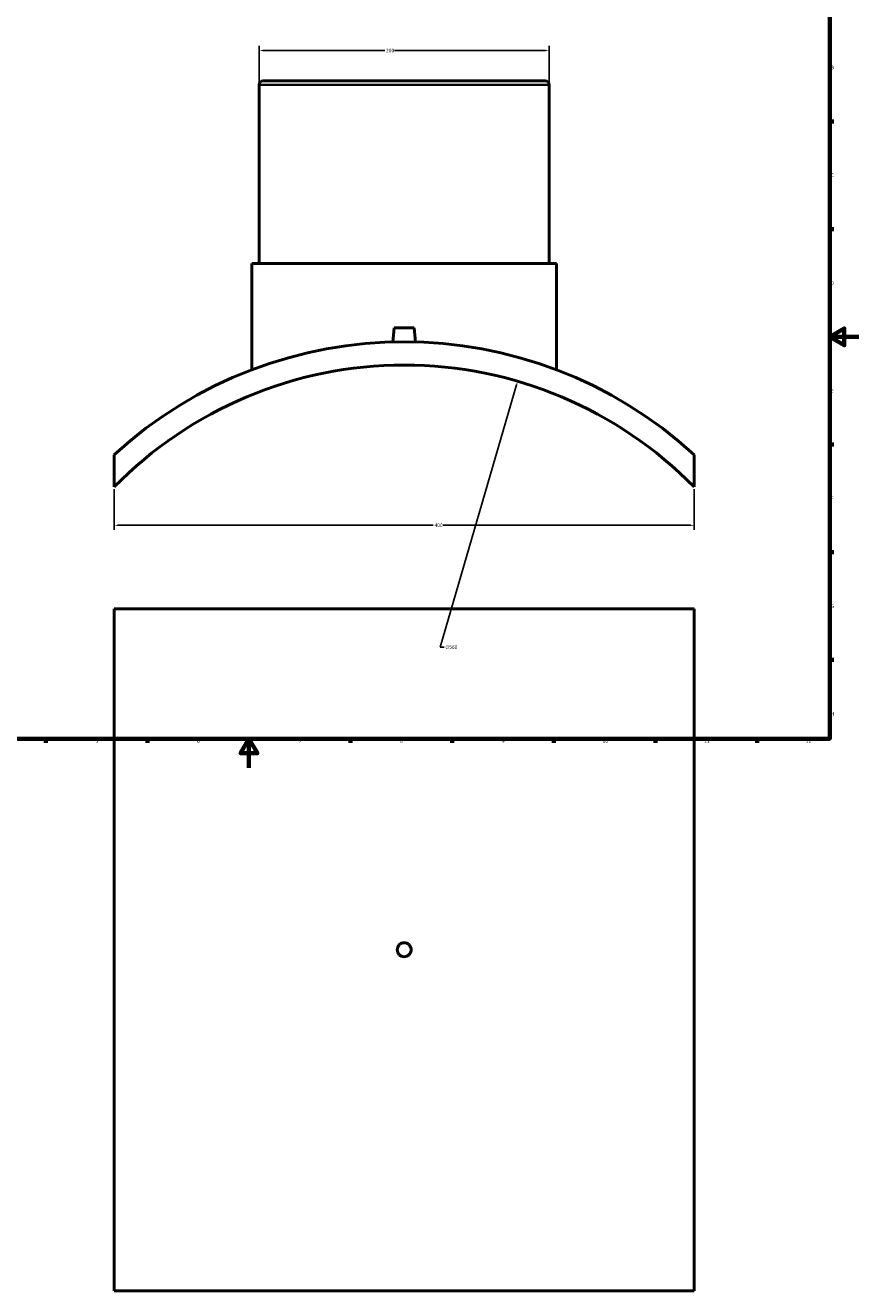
# Model space of a CAD drawing. Header units: millimetres. Extents: x -309 to 1500, y -360 to 1065.
# Tile 2 of 5: x 266 to 841, y -360 to 512. Entities that reach past the tile are written whole.
import ezdxf

# ---------------------------------------------------------------- set-up
doc = ezdxf.new("R2010")
doc.units = ezdxf.units.MM
for name, color, linetype, lineweight in [('Border (ANSI)', 7, 'Continuous', 70), ('Dimension (ANSI)', 7, 'Continuous', 25), ('Visible (ANSI)', 7, 'Continuous', 50), ('Visible Narrow (ANSI)', 7, 'Continuous', 35)]:
    doc.layers.add(name, color=color, linetype=linetype, lineweight=lineweight)
doc.styles.add('Note Text (ANSI)', font='tahoma.ttf')
doc.dimstyles.new('Default - mm (ANSI)', dxfattribs={"dimtxt": 2.4, "dimasz": 2.5, "dimexe": 3.175, "dimexo": 1.6002, "dimgap": 0.8, "dimtad": 0, "dimtoh": 1, "dimdec": 0, "dimrnd": 1e-08, "dimzin": 4, "dimdsep": 46, "dimtxsty": 'Note Text (ANSI)', "dimcen": 0.09, "dimdle": 10, "dimclrd": 256, "dimclre": 256, "dimclrt": 5, "dimadec": 1, "dimazin": 1, "dimtfac": 1.27, "dimtofl": 0, "dimtmove": 0, "dimatfit": 3, "dimfxl": 1, "dimtolj": 1, "dimtzin": 4, "dimlwd": -1, "dimlwe": -1, "dimarcsym": 0})

# ---------------------------------------------------------------- blocks, each defined once
blk = doc.blocks.new('Borders Default Border')
at = {"layer": 'Border (ANSI)'}
for p, q in [((821, 445.5), (823.8, 445.5)), ((821, 371.25), (823.8, 371.25)), ((821, 222.75), (823.8, 222.75)), ((821, 148.5), (823.8, 148.5)), ((821, 74.25), (823.8, 74.25)), ((280.33, 20), (280.33, 17.2)), ((350.42, 20), (350.42, 17.2)), ((490.58, 20), (490.58, 17.2)), ((560.67, 20), (560.67, 17.2)), ((630.75, 20), (630.75, 17.2)), ((700.83, 20), (700.83, 17.2)), ((770.92, 20), (770.92, 17.2))]:
    blk.add_line(p, q, dxfattribs=at)
at = {"layer": 'Border (ANSI)', "flags": 128}
for points in [[(20, 20), (20, 574), (821, 574), (821, 20), (20, 20)], [(841, 297), (821, 297), (831, 302.77), (831, 291.23), (821, 297)], [(420.5, 0), (420.5, 20), (414.73, 10), (426.27, 10), (420.5, 20)]]:
    blk.add_lwpolyline(points, dxfattribs=at)
at = {"layer": 'Border (ANSI)', "color": 5, "true_color": 0x0000ff, "char_height": 2.4, "attachment_point": 7, "style": 'Note Text (ANSI)'}
for s, insert in [('B', (821.87, 481.43)), ('C', (821.71, 407.13)), ('D', (821.72, 332.93)), ('E', (821.91, 258.68)), ('F', (821.98, 184.43)), ('G', (821.6, 110.13)), ('H', (821.73, 35.93)), ('5', (314.67, 17.15)), ('6', (384.69, 17.15)), ('7', (454.8, 17.2)), ('8', (524.84, 17.15)), ('9', (594.92, 17.15)), ('10', (664.35, 17.15)), ('11', (734.43, 17.2)), ('12', (804.52, 17.2))]:
    blk.add_mtext(s, dxfattribs=dict(at, insert=insert))
blk = doc.blocks.new('*D7')
at = {"layer": 'Defpoints', "color": 0, "transparency": 16777216}
for p in [(327.53, 193.5), (727.53, 193.5), (727.53, 167.11)]:
    blk.add_point(p, dxfattribs=at)
at = {"layer": 'Dimension (ANSI)', "transparency": 16777216}
for p, q in [((327.53, 191.9), (327.53, 163.93)), ((727.53, 191.9), (727.53, 163.93)), ((330.03, 167.11), (547.63, 167.11)), ((725.03, 167.11), (554.44, 167.11))]:
    blk.add_line(p, q, dxfattribs=at)
for points in [[(330.03, 167.52), (330.03, 166.69), (327.53, 167.11)], [(725.03, 167.52), (725.03, 166.69), (727.53, 167.11)]]:
    blk.add_solid(points, dxfattribs=at)
at = {"layer": 'Dimension (ANSI)', "color": 5, "transparency": 16777216, "insert": (548.43, 168.35), "char_height": 2.4, "attachment_point": 1, "style": 'Note Text (ANSI)'}
blk.add_mtext('\\A1;400', dxfattribs=at)
blk = doc.blocks.new('*D8')
at = {"layer": 'Defpoints', "color": 0, "transparency": 16777216}
for p in [(627.53, 494.3), (427.53, 470.74), (627.53, 470.74)]:
    blk.add_point(p, dxfattribs=at)
at = {"layer": 'Dimension (ANSI)', "transparency": 16777216}
for p, q in [((427.53, 472.34), (427.53, 497.47)), ((627.53, 472.34), (627.53, 497.47)), ((430.03, 494.3), (514.18, 494.3)), ((625.03, 494.3), (520.88, 494.3))]:
    blk.add_line(p, q, dxfattribs=at)
for points in [[(430.03, 494.71), (430.03, 493.88), (427.53, 494.3)], [(625.03, 494.71), (625.03, 493.88), (627.53, 494.3)]]:
    blk.add_solid(points, dxfattribs=at)
at = {"layer": 'Dimension (ANSI)', "color": 5, "transparency": 16777216, "insert": (514.98, 495.55), "char_height": 2.4, "attachment_point": 1, "style": 'Note Text (ANSI)'}
blk.add_mtext('\\A1;200', dxfattribs=at)
blk = doc.blocks.new('*D9')
at = {"layer": 'Defpoints', "color": 0, "transparency": 16777216}
for p in [(605.8, 266.38), (449.27, -271.3)]:
    blk.add_point(p, dxfattribs=at)
at = {"layer": 'Dimension (ANSI)', "transparency": 16777216}
for p, q in [((552.43, 83.06), (605.1, 263.98)), ((555.2, 83.06), (552.43, 83.06))]:
    blk.add_line(p, q, dxfattribs=at)
blk.add_solid([(604.7, 264.09), (605.5, 263.86), (605.8, 266.38)], dxfattribs=at)
at = {"layer": 'Dimension (ANSI)', "color": 5, "transparency": 16777216, "insert": (556, 84.35), "char_height": 2.4, "attachment_point": 1, "style": 'Note Text (ANSI)'}
blk.add_mtext('\\A1;∅560', dxfattribs=at)

msp = doc.modelspace()

# ---------------------------------------------------------------- linework, layer by layer
at = {"layer": 'Visible (ANSI)'}
for p, q in [((430.33, 473.54), (624.73, 473.54)), ((427.53, 470.74), (427.53, 347.54)), ((627.53, 470.74), (627.53, 347.54)), ((422.53, 347.54), (632.53, 347.54)), ((422.53, 347.54), (422.53, 274.29)), ((632.53, 347.54), (632.53, 274.29)), ((520.53, 303.14), (519.68, 293.43)), ((520.53, 303.14), (534.53, 303.14)), ((534.53, 303.14), (535.38, 293.43)), ((327.53, 215.75), (327.53, 193.5)), ((727.53, 193.5), (727.53, 215.75)), ((327.53, 109.53), (727.53, 109.53)), ((327.53, 109.53), (327.53, -360.47)), ((727.53, 109.53), (727.53, -360.47)), ((727.53, -360.47), (327.53, -360.47))]:
    msp.add_line(p, q, dxfattribs=at)
for centre, radius, start, end in [((430.33, 470.74), 2.8, 90, 180), ((624.73, 470.74), 2.8, 0, 90), ((527.53, -2.46), 296, 47.49336, 132.50664), ((527.53, -2.46), 280, 44.41531, 135.58469)]:
    msp.add_arc(centre, radius, start, end, dxfattribs=at)
msp.add_open_spline([(532.33, -125.47), (532.33, -126.07), (532.21, -126.72), (531.72, -127.9), (531.35, -128.44), (530.5, -129.29), (529.96, -129.66), (528.78, -130.15), (528.13, -130.27), (526.93, -130.27), (526.29, -130.15), (525.1, -129.66), (524.56, -129.29), (523.71, -128.44), (523.34, -127.9), (522.85, -126.72), (522.73, -126.07), (522.73, -124.87), (522.85, -124.23), (523.34, -123.04), (523.71, -122.5), (524.56, -121.65), (525.1, -121.28), (526.29, -120.79), (526.93, -120.67), (528.13, -120.67), (528.78, -120.79), (529.96, -121.28), (530.5, -121.65), (531.35, -122.5), (531.72, -123.04), (532.21, -124.23), (532.33, -124.87), (532.33, -125.47)], degree=3, knots=[0, 0, 0, 0, 0.180813, 0.180813, 0.361627, 0.361627, 0.54244, 0.54244, 0.723254, 0.723254, 0.904067, 0.904067, 1.08488, 1.08488, 1.265694, 1.265694, 1.446507, 1.446507, 1.627321, 1.627321, 1.808134, 1.808134, 1.988948, 1.988948, 2.169761, 2.169761, 2.350574, 2.350574, 2.531388, 2.531388, 2.712201, 2.712201, 2.893015, 2.893015, 2.893015, 2.893015], dxfattribs=at)
at = {"layer": 'Visible Narrow (ANSI)'}
msp.add_line((626.3, 470.74), (428.76, 470.74), dxfattribs=at)

# ---------------------------------------------------------------- block references
msp.add_blockref('Borders Default Border', (0, 0))

# ---------------------------------------------------------------- dimensions: what is measured, and where the dimension line sits
at = {"layer": 'Dimension (ANSI)'}
for base, p1, p2, picture, middle in [((627.53, 494.3), (427.53, 470.74), (627.53, 470.74), '*D8', (517.53, 494.3)), ((727.53, 167.11), (327.53, 193.5), (727.53, 193.5), '*D7', (551.03, 167.11))]:
    dim = msp.add_linear_dim(base=base, p1=p1, p2=p2, angle=180, dimstyle='Default - mm (ANSI)', override={"dimgap": 0.8, "dimtoh": 0, "dimdec": 0, "dimtol": 0, "dimlim": 0, "dimtp": 0, "dimtm": 0, "dimtdec": 2, "dimatfit": 1}, dxfattribs=at)
    dim.commit()
    dim.dimension.update_dxf_attribs({"geometry": picture, "text_midpoint": middle, "dimtype": 160})
dim = msp.add_diameter_dim_2p(p1=(449.27, -271.3), p2=(605.8, 266.38), dimstyle='Default - mm (ANSI)', override={"dimgap": 0.8, "dimtih": 1, "dimdec": 0, "dimlfac": 1, "dimtol": 0, "dimlim": 0, "dimtp": 0, "dimtm": 0, "dimtdec": 2}, dxfattribs=at)
dim.commit()
dim.dimension.update_dxf_attribs({"geometry": '*D9', "text_midpoint": (559.88, 83.06), "dimtype": 163})

doc.saveas('drawing.dxf')
